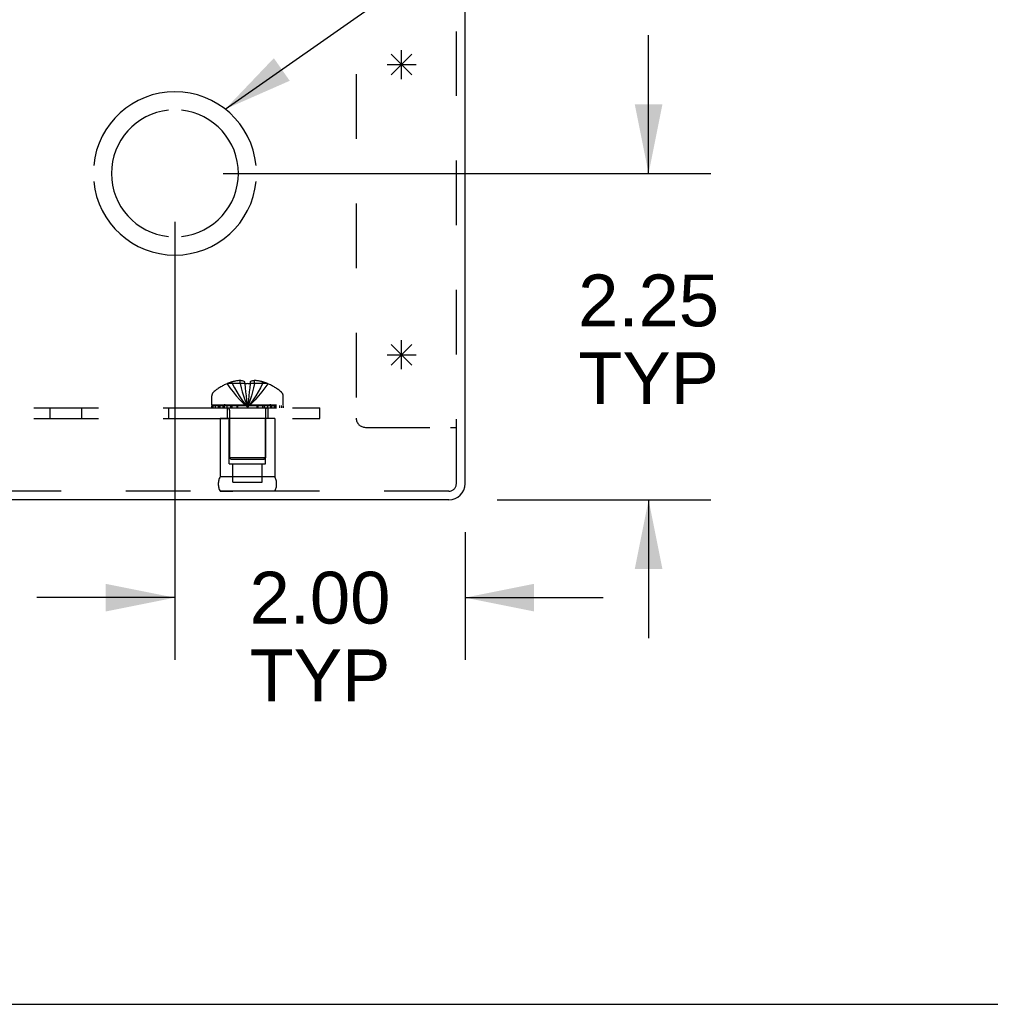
# Model space of a CAD drawing. Header units: inches. Extents: x 0 to 81, y 0 to 52.4.
# Tile 4 of 14: x 33.7 to 40.4, y 0 to 6.8. Entities that reach past the tile are written whole.
import ezdxf

# ---------------------------------------------------------------- set-up
doc = ezdxf.new("R2010")
doc.units = ezdxf.units.IN
doc.header["$LTSCALE"] = 4.452381
doc.header["$MEASUREMENT"] = 0
doc.linetypes.add('HIDDEN', pattern=[0.2, 0.1, -0.1])
doc.layers.get('0').update_dxf_attribs({"linetype": 'CONTINUOUS'})
for name, color, linetype in [('DEFAULT_2', 8, 'HIDDEN'), ('DIMENSIONS', 7, 'CONTINUOUS'), ('OPEN', 7, 'CONTINUOUS'), ('SPOTWELDS', 7, 'CONTINUOUS'), ('SUBPANEL', 7, 'CONTINUOUS')]:
    doc.layers.add(name, color=color, linetype=linetype)
doc.styles.get("Standard").update_dxf_attribs({"font": 'arial.ttf'})
doc.dimstyles.new('DIMSTYLE_1', dxfattribs={"dimtxt": 0.357143, "dimasz": 0.47619, "dimexe": 0.09, "dimexo": 0.07, "dimgap": 0.0375, "dimtad": 0, "dimtih": 1, "dimtoh": 1, "dimzin": 4, "dimdsep": 46, "dimtxsty": 'Standard', "dimblk": '_FILLED', "dimblk1": '_FILLED', "dimblk2": '_FILLED', "dimcen": 0.09, "dimadec": 3, "dimazin": 1, "dimtfac": 1, "dimtdec": 3, "dimtofl": 0, "dimtmove": 0, "dimatfit": 3, "dimldrblk": '_FILLED', "dimfxl": 0, "dimtolj": 1, "dimtzin": 4, "dimarcsym": 0})
doc.dimstyles.get("Standard").update_dxf_attribs({"dimtxt": 0.404762, "dimasz": 0.47619, "dimexe": 0.09, "dimexo": 0.07, "dimgap": 0.09, "dimtad": 0, "dimtih": 1, "dimtoh": 1, "dimdec": 3, "dimzin": 4, "dimdsep": 46, "dimtxsty": 'Standard', "dimblk": '_FILLED', "dimblk1": '_FILLED', "dimblk2": '_FILLED', "dimcen": 0.09, "dimadec": 3, "dimazin": 1, "dimtp": 0.001, "dimtm": 0.001, "dimtfac": 1, "dimtdec": 3, "dimtofl": 0, "dimtmove": 0, "dimatfit": 3, "dimldrblk": '_FILLED', "dimfxl": 0, "dimtolj": 1, "dimtzin": 4, "dimarcsym": 0})

# ---------------------------------------------------------------- blocks, each defined once
blk = doc.blocks.new('_FILLED')
at = {"color": 0, "linetype": 'ByBlock'}
blk.add_solid([(0, 0), (-1, 0.2), (-1, -0.2)], dxfattribs=at)
blk = doc.blocks.new('*D20')
at = {"layer": 'DIMENSIONS', "color": 2, "linetype": 'Continuous'}
for p, q in [((38.0433, 5.7256), (38.0433, 6.678)), ((35.1114, 5.7256), (38.4719, 5.7256)), ((36.9994, 3.4756), (38.4719, 3.4756)), ((38.0433, 3.4756), (38.0433, 2.5232))]:
    blk.add_line(p, q, dxfattribs=at)
at = {"layer": 'DIMENSIONS', "color": 2, "linetype": 'Continuous', "xscale": 0.4761904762, "yscale": 0.4761904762, "zscale": 0.4761904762}
for p, rotation in [((38.0433, 5.7256), 270), ((38.0433, 3.4756), 90)]:
    blk.add_blockref('_FILLED', p, dxfattribs=dict(at, rotation=rotation))
at = {"layer": 'DIMENSIONS', "color": 2, "linetype": 'Continuous', "insert": (38.0433, 5.0289), "char_height": 0.35714, "width": 0.970526, "attachment_point": 2, "line_spacing_factor": 0.9}
blk.add_mtext('2.25\\PTYP', dxfattribs=at)
blk = doc.blocks.new('*D21')
at = {"layer": 'DIMENSIONS', "color": 2, "linetype": 'Continuous'}
for p, q in [((34.7781, 5.3922), (34.7781, 2.3736)), ((36.7781, 3.2542), (36.7781, 2.3736)), ((34.7781, 2.8022), (33.8257, 2.8022)), ((36.7781, 2.8022), (37.7304, 2.8022))]:
    blk.add_line(p, q, dxfattribs=at)
at = {"layer": 'DIMENSIONS', "color": 2, "linetype": 'Continuous', "xscale": 0.4761904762, "yscale": 0.4761904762, "zscale": 0.4761904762}
blk.add_blockref('_FILLED', (34.7781, 2.8022), dxfattribs=at)
at = {"layer": 'DIMENSIONS', "color": 2, "linetype": 'Continuous', "xscale": 0.4761904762, "yscale": 0.4761904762, "zscale": 0.4761904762, "rotation": 180}
blk.add_blockref('_FILLED', (36.7781, 2.8022), dxfattribs=at)
at = {"layer": 'DIMENSIONS', "color": 2, "linetype": 'Continuous', "insert": (35.7781, 2.9808), "char_height": 0.35714, "width": 0.970526, "attachment_point": 2, "line_spacing_factor": 0.9}
blk.add_mtext('2.00\\PTYP', dxfattribs=at)

msp = doc.modelspace()

# ---------------------------------------------------------------- linework, layer by layer
at = {"color": 3, "linetype": 'Continuous'}
for p, q in [((36.7781, 3.5876), (36.7781, 8.7846)), ((36.6661, 3.4756), (16.8901, 3.4756))]:
    msp.add_line(p, q, dxfattribs=at)
at = {"color": 7, "linetype": 'Continuous'}
msp.add_line((0, 0), (80.9524, 0), dxfattribs=at)
at = {"color": 3, "linetype": 'Continuous'}
msp.add_arc((36.6661, 3.5876), 0.112, 270, 360, dxfattribs=at)
at = {"layer": 'DEFAULT_2', "color": 8, "linetype": 'HIDDEN'}
for p, q in [((36.7181, 3.5876), (36.7181, 9.4756)), ((36.0281, 9.0799), (36.0281, 4.0386)), ((35.1378, 4.2764), (35.1376, 4.2768)), ((35.1387, 4.2768), (35.1378, 4.2764)), ((35.2601, 4.2768), (35.1387, 4.2768)), ((35.1736, 4.2768), (35.1736, 4.2895)), ((35.2284, 4.2768), (35.2284, 4.2986)), ((35.2601, 4.2768), (35.2601, 4.2895)), ((35.2601, 4.2768), (35.2601, 4.2764)), ((35.2961, 4.2768), (35.2935, 4.2475)), ((35.2961, 4.2768), (35.296, 4.2764)), ((35.2961, 4.2895), (35.2961, 4.2768)), ((35.4174, 4.2768), (35.2961, 4.2768)), ((35.3277, 4.2768), (35.3277, 4.2986)), ((35.3826, 4.2768), (35.3826, 4.2895)), ((35.4183, 4.2764), (35.4174, 4.2768)), ((35.4186, 4.2768), (35.4183, 4.2764)), ((35.2935, 4.2478), (35.2908, 4.2194)), ((35.0321, 4.1306), (35.0321, 4.1918)), ((35.2746, 4.1404), (35.2781, 4.1158)), ((35.2746, 4.1404), (35.2781, 4.1158)), ((35.5241, 4.1306), (35.5241, 4.1918)), ((35.0321, 4.1306), (35.5241, 4.1306)), ((35.0324, 4.1256), (35.5237, 4.1256)), ((35.0324, 4.1106), (35.0324, 4.1256)), ((35.0324, 4.1106), (35.5237, 4.1106)), ((35.0402, 4.1256), (35.0402, 4.1106)), ((35.0579, 4.1106), (35.0579, 4.1256)), ((35.0793, 4.1106), (35.0793, 4.1256)), ((35.0848, 4.1256), (35.0848, 4.1106)), ((35.0905, 4.1106), (35.0905, 4.1256)), ((35.1103, 4.1106), (35.1103, 4.1256)), ((35.1197, 4.1106), (35.1197, 4.1256)), ((35.1379, 4.1106), (35.1379, 4.1256)), ((35.1541, 4.0934), (35.1541, 3.7656)), ((35.1612, 4.1256), (35.1612, 4.1106)), ((35.1721, 4.1106), (35.1721, 4.1256)), ((35.2072, 4.1106), (35.2072, 4.1256)), ((35.2114, 4.1106), (35.2114, 4.1256)), ((35.3448, 4.1106), (35.3448, 4.1256)), ((35.3489, 4.1256), (35.3489, 4.1106)), ((35.384, 4.1106), (35.384, 4.1256)), ((35.3949, 4.1106), (35.3949, 4.1256)), ((35.4021, 4.0934), (35.4021, 3.7656)), ((35.4182, 4.1106), (35.4182, 4.1256)), ((35.4364, 4.1256), (35.4364, 4.1106)), ((35.4458, 4.1106), (35.4458, 4.1256)), ((35.4656, 4.1106), (35.4656, 4.1256)), ((35.4713, 4.1106), (35.4713, 4.1256)), ((35.4769, 4.1106), (35.4769, 4.1256)), ((35.4982, 4.1256), (35.4982, 4.1106)), ((35.5159, 4.1106), (35.5159, 4.1256)), ((35.5237, 4.1256), (35.5237, 4.1106)), ((35.4661, 4.0356), (35.0901, 4.0356)), ((35.0901, 4.0356), (35.0901, 3.6356)), ((35.1531, 3.7236), (35.1531, 4.0356)), ((35.4031, 3.7236), (35.4031, 4.0356)), ((35.4661, 4.0356), (35.4661, 3.6356)), ((36.0911, 3.9756), (36.6781, 3.9756)), ((36.6781, 3.9756), (36.7181, 3.9756)), ((35.4021, 3.7656), (35.1541, 3.7656)), ((35.1641, 3.7556), (35.1541, 3.7656)), ((35.1641, 3.7556), (35.3921, 3.7556)), ((35.3921, 3.7556), (35.4021, 3.7656)), ((35.1531, 3.7236), (35.4031, 3.7236)), ((35.1766, 3.5986), (35.1766, 3.7236)), ((35.3796, 3.5986), (35.3796, 3.7236)), ((35.4661, 3.6356), (35.0901, 3.6356)), ((35.1766, 3.5986), (35.3796, 3.5986)), ((36.6661, 3.5356), (16.8901, 3.5356)), ((35.4661, 3.5357), (35.0901, 3.5357)), ((35.0901, 3.5357), (35.1781, 3.5356)), ((35.4661, 3.5357), (35.3781, 3.5356))]:
    msp.add_line(p, q, dxfattribs=at)
for points in [[(35.1378, 4.2764), (35.1575, 4.2475), (35.1786, 4.2194), (35.2013, 4.1922), (35.2254, 4.1658), (35.251, 4.1404), (35.2781, 4.1158)], [(35.2284, 4.2986), (35.2233, 4.2983), (35.2181, 4.2978), (35.213, 4.2972), (35.2077, 4.2965), (35.2024, 4.2958), (35.1969, 4.2948), (35.1914, 4.2937), (35.1856, 4.2925), (35.1797, 4.2911), (35.1736, 4.2895)], [(35.1736, 4.2768), (35.1882, 4.2478), (35.204, 4.2196), (35.2208, 4.1924), (35.2388, 4.166), (35.2579, 4.1404), (35.2781, 4.1158)], [(35.2601, 4.2895), (35.2559, 4.2913), (35.2519, 4.293), (35.248, 4.2944), (35.2441, 4.2956), (35.2401, 4.2966), (35.2362, 4.2974), (35.2323, 4.2981), (35.2284, 4.2986)], [(35.2284, 4.2768), (35.2354, 4.2478), (35.2428, 4.2196), (35.2509, 4.1924), (35.2594, 4.166), (35.2685, 4.1404), (35.2781, 4.1158)], [(35.296, 4.2764), (35.29, 4.2766), (35.2841, 4.2767), (35.2781, 4.2768), (35.2721, 4.2767), (35.2661, 4.2766), (35.2601, 4.2764)], [(35.2601, 4.2768), (35.2626, 4.2478), (35.2653, 4.2196), (35.2682, 4.1924), (35.2713, 4.166), (35.2746, 4.1404)], [(35.2601, 4.2764), (35.2626, 4.2475), (35.2653, 4.2194), (35.2682, 4.1922), (35.2713, 4.1658)], [(35.3277, 4.2768), (35.3208, 4.2478), (35.3133, 4.2196), (35.3053, 4.1924), (35.2967, 4.166), (35.2876, 4.1404), (35.2781, 4.1158)], [(35.3826, 4.2768), (35.3679, 4.2478), (35.3521, 4.2196), (35.3353, 4.1924), (35.3173, 4.166), (35.2982, 4.1404), (35.2781, 4.1158)], [(35.4183, 4.2764), (35.3986, 4.2475), (35.3775, 4.2194), (35.3549, 4.1922), (35.3307, 4.1658), (35.3051, 4.1404), (35.2781, 4.1158)], [(35.3277, 4.2986), (35.3238, 4.2981), (35.3199, 4.2974), (35.316, 4.2966), (35.3121, 4.2956), (35.3081, 4.2944), (35.3042, 4.293), (35.3002, 4.2913), (35.2961, 4.2895)], [(35.3826, 4.2895), (35.3764, 4.2911), (35.3705, 4.2925), (35.3647, 4.2937), (35.3592, 4.2948), (35.3537, 4.2958), (35.3484, 4.2965), (35.3432, 4.2972), (35.338, 4.2978), (35.3328, 4.2983), (35.3277, 4.2986)], [(35.2908, 4.2196), (35.2879, 4.1922), (35.2848, 4.1658), (35.2815, 4.1404)], [(35.2879, 4.1924), (35.2848, 4.166), (35.2815, 4.1404), (35.2781, 4.1158)]]:
    msp.add_lwpolyline(points, dxfattribs=at)
for centre, radius, start, end in [((35.2781, 3.9485), 0.357, 113.17274, 130.93344), ((35.2781, 3.9485), 0.3566, 107.04066, 113.00172), ((35.2781, 3.9485), 0.3566, 66.99828, 72.95934), ((35.2781, 3.9485), 0.357, 49.06656, 66.82726), ((35.0671, 4.1918), 0.035, 130.93344, 180), ((35.4891, 4.1918), 0.035, 0, 49.06656), ((35.1169, 4.0934), 0.0372, 59.9503, 90), ((35.1169, 4.0934), 0.0372, 0, 27.53986), ((35.4393, 4.0934), 0.0372, 152.46014, 180), ((35.4393, 4.0934), 0.0372, 90, 120.0497), ((36.0911, 4.0386), 0.063, 180, 270), ((35.1767, 3.5857), 0.1, 150.05079, 209.94921), ((35.3794, 3.5857), 0.1, 330.05079, 29.94921), ((36.6661, 3.5876), 0.052, 270, 360)]:
    msp.add_arc(centre, radius, start, end, dxfattribs=at)
at = {"layer": 'OPEN', "color": 40, "linetype": 'Continuous'}
for radius, start, end in [(0.5625, 5.61122, 174.38878), (0.4375, 95.90372, 264.09628), (0.4375, 275.90372, 84.09628), (0.5625, 185.61122, 354.38878)]:
    msp.add_arc((34.7781, 5.7256), radius, start, end, dxfattribs=at)
at = {"layer": 'SPOTWELDS', "color": 40, "linetype": 'Continuous'}
for p, q in [((36.2698, 6.4049), (36.4113, 6.5463)), ((36.2698, 6.5463), (36.4113, 6.4049)), ((36.3406, 6.3756), (36.3406, 6.5756)), ((36.2406, 6.4756), (36.4406, 6.4756)), ((36.2698, 4.5463), (36.4113, 4.4049)), ((36.2698, 4.4049), (36.4113, 4.5463)), ((36.3406, 4.3756), (36.3406, 4.5756)), ((36.2406, 4.4756), (36.4406, 4.4756))]:
    msp.add_line(p, q, dxfattribs=at)
at = {"layer": 'SUBPANEL', "color": 8, "linetype": 'HIDDEN'}
for p, q in [((17.7781, 4.1106), (35.7781, 4.1106)), ((33.9191, 4.0356), (33.9191, 4.1106)), ((34.1371, 4.0356), (34.1371, 4.1106)), ((34.7361, 4.0356), (34.7361, 4.1106)), ((35.1376, 4.1106), (35.1376, 4.0356)), ((35.4186, 4.1106), (35.4186, 4.0356)), ((35.7781, 4.0356), (35.7781, 4.1106)), ((17.7781, 4.0356), (35.7781, 4.0356))]:
    msp.add_line(p, q, dxfattribs=at)

# ---------------------------------------------------------------- dimensions: what is measured, and where the dimension line sits
at = {"layer": 'DIMENSIONS', "color": 2, "linetype": 'Continuous'}
for base, p1, p2, angle, picture, middle in [((38.0433, 5.7256), (36.9294, 3.4756), (35.0414, 5.7256), 90, '*D20', (38.0433, 4.5824)), ((34.7781, 2.8022), (36.7781, 3.3242), (34.7781, 5.4622), 180, '*D21', (35.7781, 2.5343))]:
    dim = msp.add_linear_dim(base=base, p1=p1, p2=p2, angle=angle, text='<>\\PTYP', dimstyle='DIMSTYLE_1', dxfattribs=at)
    dim.commit()
    dim.dimension.update_dxf_attribs({"geometry": picture, "text_midpoint": middle, "dimtype": 160})

# ---------------------------------------------------------------- leaders
at = {"layer": 'DIMENSIONS', "color": 2, "linetype": 'Continuous', "annotation_type": 0, "has_hookline": 1, "hookline_direction": 1, "text_width": 10.3216}
msp.add_leader([(35.1249, 6.1685), (37.3988, 7.7624), (37.8088, 7.7624)], dimstyle='Standard', override={"dimtad": 0}, dxfattribs=at)

doc.saveas('drawing.dxf')
